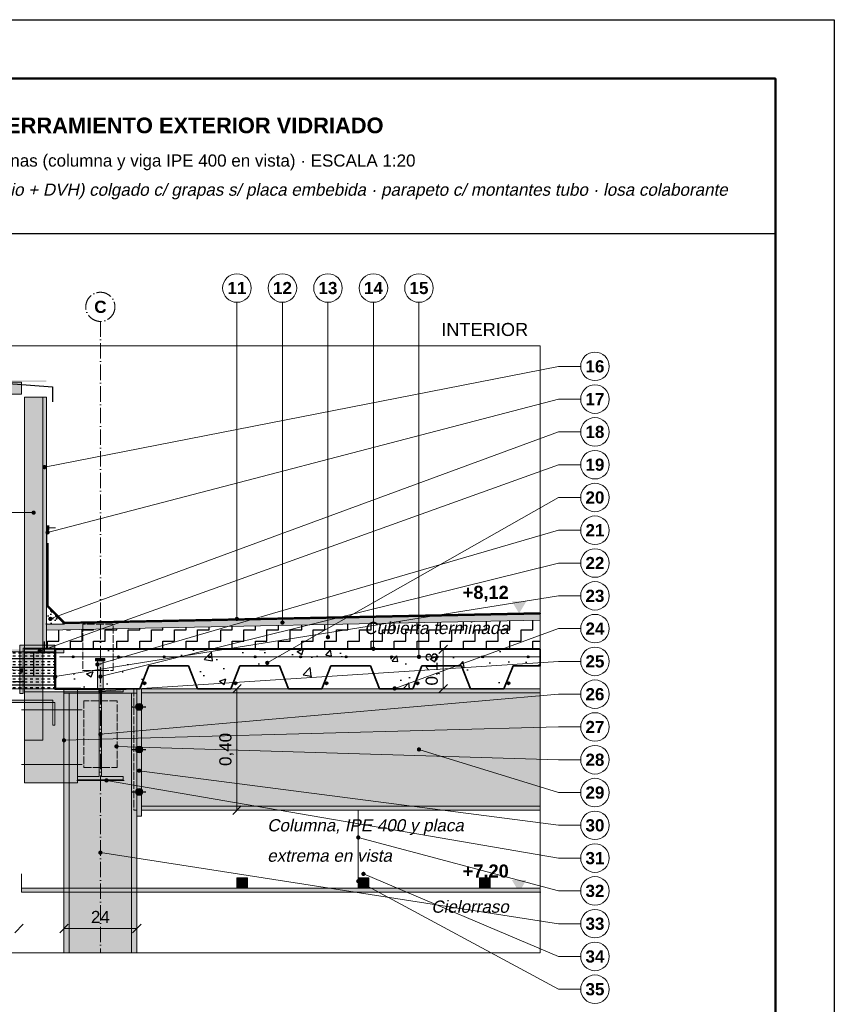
# Model space of a CAD drawing. Header units: millimetres. Extents: x 6 to 4194, y 6 to 5934.
# Tile 3 of 3: x 1509 to 4194, y 2690 to 5934. Entities that reach past the tile are written whole.
import ezdxf
from ezdxf.enums import TextEntityAlignment as Align

# ---------------------------------------------------------------- set-up
doc = ezdxf.new("R2010")
doc.units = ezdxf.units.MM
doc.header["$LTSCALE"] = 20
doc.linetypes.add('DASHDOT', pattern=[3.556, 2.54, -0.508, 0, -0.508])
doc.linetypes.add('DASHED', pattern=[1.524, 1.27, -0.254])
for name, color, linetype in [('A-ACERO', 250, 'Continuous'), ('A-ACERO-CORTADO', 250, 'Continuous'), ('A-ACERO-VISTA', 8, 'Continuous'), ('A-AISLACION-EPS', 50, 'Continuous'), ('A-AISLACION-LANA', 40, 'Continuous'), ('A-ALUMINIO', 253, 'Continuous'), ('A-ARMADURAS', 14, 'Continuous'), ('A-BARRERAS-MEMBRANAS', 7, 'Continuous'), ('A-CHAPA-GALVANIZADA', 253, 'Continuous'), ('A-CONTORNOS', 7, 'Continuous'), ('A-HORMIGON-INSITU', 33, 'Continuous'), ('A-MORTERO-CARPETAS', 252, 'Continuous'), ('A-NEOPRENO-SELLADORES', 7, 'Continuous'), ('A-PLACA-CEMENTICIA', 252, 'Continuous'), ('A-PROYECCION-OCULTO', 8, 'DASHED'), ('A-SELLADOR-INTUMESCENTE', 1, 'Continuous'), ('A-VISTA', 8, 'Continuous'), ('X-COTAS', 3, 'Continuous'), ('X-EJES', 1, 'DASHDOT'), ('X-MARCO', 7, 'Continuous'), ('X-NIVELES', 7, 'Continuous'), ('X-REFERENCIAS', 1, 'Continuous'), ('X-TEXTOS', 7, 'Continuous')]:
    doc.layers.add(name, color=color, linetype=linetype)
doc.styles.add('ARIAL', font='arial.ttf')
doc.styles.add('ARIAL-B', font='arialbd.ttf')

msp = doc.modelspace()

# ---------------------------------------------------------------- hatches: boundary and pattern name
at = {"layer": 'A-ACERO', "true_color": 0x888888}
h = msp.add_hatch(color=252, dxfattribs=at)
h.dxf.hatch_style = 1
h.paths.add_polyline_path([(1293, 4740), (1597, 4740), (1597, 4746), (1293, 4746)])
at = {"layer": 'A-ACERO', "true_color": 0x3b3b3b}
h = msp.add_hatch(color=250, dxfattribs=at)
h.dxf.hatch_style = 1
h.paths.add_polyline_path([(1510, 3714), (1520, 3714), (1520, 3864), (1625, 3864), (1625, 3874), (1510, 3874)])
at = {"layer": 'A-ACERO-CORTADO', "true_color": 0x4d545c}
h = msp.add_hatch(color=251, dxfattribs=at)
h.dxf.hatch_style = 1
h.paths.add_polyline_path([(1525, 3848), (1655, 3848), (1655, 3860), (1525, 3860)])
h = msp.add_hatch(color=251, dxfattribs=at)
h.dxf.hatch_style = 1
h.paths.add_polyline_path([(1759, 3822), (1790, 3822), (1790, 3830), (1759, 3830)])
h = msp.add_hatch(color=251, dxfattribs=at)
h.dxf.hatch_style = 1
h.paths.add_polyline_path([(1765, 3730), (1784, 3730), (1784, 3830), (1765, 3830)])
h = msp.add_hatch(color=251, dxfattribs=at)
h.dxf.hatch_style = 1
h.paths.add_polyline_path([(1700, 3730), (1850, 3730), (1850, 3719.3), (1778.5, 3719.3), (1778.5, 3440.7), (1850, 3440.7), (1850, 3430), (1700, 3430), (1700, 3440.7), (1771.5, 3440.7), (1771.5, 3719.3), (1700, 3719.3)])
at = {"layer": 'A-ACERO-VISTA', "true_color": 0xdfe3e7}
h = msp.add_hatch(color=254, dxfattribs=at)
h.dxf.hatch_style = 1
h.paths.add_polyline_path([(1525, 3560), (1585, 3560), (1585, 4690), (1525, 4690)])
h = msp.add_hatch(color=254, dxfattribs=at)
h.dxf.hatch_style = 1
h.paths.add_polyline_path([(1525, 3420), (1700, 3420), (1700, 3720), (1525, 3720)])
h = msp.add_hatch(color=254, dxfattribs=at)
h.dxf.hatch_style = 1
h.paths.add_polyline_path([(1655, 3715), (1895, 3715), (1895, 3730), (1655, 3730)])
h = msp.add_hatch(color=254, dxfattribs=at)
h.dxf.hatch_style = 1
h.paths.add_polyline_path([(1655, 2860), (1895, 2860), (1895, 3715), (1655, 3715)])
h = msp.add_hatch(color=254, dxfattribs=at)
h.dxf.hatch_style = 1
h.paths.add_polyline_path([(1895, 3310), (1910, 3310), (1910, 3730), (1895, 3730)])
h = msp.add_hatch(color=254, dxfattribs=at)
h.dxf.hatch_style = 1
h.paths.add_polyline_path([(1910, 3330), (3225, 3330), (3225, 3730), (1910, 3730)])
at = {"layer": 'A-AISLACION-EPS'}
h = msp.add_hatch(dxfattribs=at)
h.set_pattern_fill('ZIGZAG', color=256, scale=6)
h.paths.add_polyline_path([(1597, 3863), (3225, 3863), (3225, 3955.6), (1597, 3923)])
at = {"layer": 'A-AISLACION-LANA'}
h = msp.add_hatch(dxfattribs=at)
h.set_pattern_fill('INSUL', color=256, scale=3)
h.paths.add_polyline_path([(1418, 3730), (1625, 3730), (1625, 3852), (1418, 3852)])
at = {"layer": 'A-ALUMINIO', "true_color": 0x9aa3ab}
h = msp.add_hatch(color=253, dxfattribs=at)
h.dxf.hatch_style = 1
h.paths.add_polyline_path([(1293, 4700), (1515, 4700), (1515, 4740), (1293, 4740)])
h = msp.add_hatch(color=253, dxfattribs=at)
h.dxf.hatch_style = 1
h.paths.add_polyline_path([(2225, 3072.5), (2260, 3072.5), (2260, 3107), (2225, 3107)])
h = msp.add_hatch(color=253, dxfattribs=at)
h.dxf.hatch_style = 1
h.paths.add_polyline_path([(2625, 3072.5), (2660, 3072.5), (2660, 3107), (2625, 3107)])
h = msp.add_hatch(color=253, dxfattribs=at)
h.dxf.hatch_style = 1
h.paths.add_polyline_path([(3025, 3072.5), (3060, 3072.5), (3060, 3107), (3025, 3107)])
at = {"layer": 'A-ARMADURAS'}
h = msp.add_hatch(color=256, dxfattribs=at)
h.dxf.hatch_style = 1
h.paths.add_polyline_path([(1688.4, 3835), (1688.2, 3836.1), (1687.8, 3837), (1687, 3837.8), (1686.1, 3838.2), (1685, 3838.4), (1683.9, 3838.2), (1683, 3837.8), (1682.2, 3837), (1681.8, 3836.1), (1681.6, 3835), (1681.8, 3833.9), (1682.2, 3833), (1683, 3832.2), (1683.9, 3831.8), (1685, 3831.6), (1686.1, 3831.8), (1687, 3832.2), (1687.8, 3833), (1688.2, 3833.9)])
h = msp.add_hatch(color=256, dxfattribs=at)
h.dxf.hatch_style = 1
h.paths.add_polyline_path([(1838.4, 3835), (1838.2, 3836.1), (1837.8, 3837), (1837, 3837.8), (1836.1, 3838.2), (1835, 3838.4), (1833.9, 3838.2), (1833, 3837.8), (1832.2, 3837), (1831.8, 3836.1), (1831.6, 3835), (1831.8, 3833.9), (1832.2, 3833), (1833, 3832.2), (1833.9, 3831.8), (1835, 3831.6), (1836.1, 3831.8), (1837, 3832.2), (1837.8, 3833), (1838.2, 3833.9)])
h = msp.add_hatch(color=256, dxfattribs=at)
h.dxf.hatch_style = 1
h.paths.add_polyline_path([(1988.4, 3835), (1988.2, 3836.1), (1987.8, 3837), (1987, 3837.8), (1986.1, 3838.2), (1985, 3838.4), (1983.9, 3838.2), (1983, 3837.8), (1982.2, 3837), (1981.8, 3836.1), (1981.6, 3835), (1981.8, 3833.9), (1982.2, 3833), (1983, 3832.2), (1983.9, 3831.8), (1985, 3831.6), (1986.1, 3831.8), (1987, 3832.2), (1987.8, 3833), (1988.2, 3833.9)])
h = msp.add_hatch(color=256, dxfattribs=at)
h.dxf.hatch_style = 1
h.paths.add_polyline_path([(2138.4, 3835), (2138.2, 3836.1), (2137.8, 3837), (2137, 3837.8), (2136.1, 3838.2), (2135, 3838.4), (2133.9, 3838.2), (2133, 3837.8), (2132.2, 3837), (2131.8, 3836.1), (2131.6, 3835), (2131.8, 3833.9), (2132.2, 3833), (2133, 3832.2), (2133.9, 3831.8), (2135, 3831.6), (2136.1, 3831.8), (2137, 3832.2), (2137.8, 3833), (2138.2, 3833.9)])
h = msp.add_hatch(color=256, dxfattribs=at)
h.dxf.hatch_style = 1
h.paths.add_polyline_path([(2288.4, 3835), (2288.2, 3836.1), (2287.8, 3837), (2287, 3837.8), (2286.1, 3838.2), (2285, 3838.4), (2283.9, 3838.2), (2283, 3837.8), (2282.2, 3837), (2281.8, 3836.1), (2281.6, 3835), (2281.8, 3833.9), (2282.2, 3833), (2283, 3832.2), (2283.9, 3831.8), (2285, 3831.6), (2286.1, 3831.8), (2287, 3832.2), (2287.8, 3833), (2288.2, 3833.9)])
h = msp.add_hatch(color=256, dxfattribs=at)
h.dxf.hatch_style = 1
h.paths.add_polyline_path([(2438.4, 3835), (2438.2, 3836.1), (2437.8, 3837), (2437, 3837.8), (2436.1, 3838.2), (2435, 3838.4), (2433.9, 3838.2), (2433, 3837.8), (2432.2, 3837), (2431.8, 3836.1), (2431.6, 3835), (2431.8, 3833.9), (2432.2, 3833), (2433, 3832.2), (2433.9, 3831.8), (2435, 3831.6), (2436.1, 3831.8), (2437, 3832.2), (2437.8, 3833), (2438.2, 3833.9)])
h = msp.add_hatch(color=256, dxfattribs=at)
h.dxf.hatch_style = 1
h.paths.add_polyline_path([(2588.4, 3835), (2588.2, 3836.1), (2587.8, 3837), (2587, 3837.8), (2586.1, 3838.2), (2585, 3838.4), (2583.9, 3838.2), (2583, 3837.8), (2582.2, 3837), (2581.8, 3836.1), (2581.6, 3835), (2581.8, 3833.9), (2582.2, 3833), (2583, 3832.2), (2583.9, 3831.8), (2585, 3831.6), (2586.1, 3831.8), (2587, 3832.2), (2587.8, 3833), (2588.2, 3833.9)])
h = msp.add_hatch(color=256, dxfattribs=at)
h.dxf.hatch_style = 1
h.paths.add_polyline_path([(2738.4, 3835), (2738.2, 3836.1), (2737.8, 3837), (2737, 3837.8), (2736.1, 3838.2), (2735, 3838.4), (2733.9, 3838.2), (2733, 3837.8), (2732.2, 3837), (2731.8, 3836.1), (2731.6, 3835), (2731.8, 3833.9), (2732.2, 3833), (2733, 3832.2), (2733.9, 3831.8), (2735, 3831.6), (2736.1, 3831.8), (2737, 3832.2), (2737.8, 3833), (2738.2, 3833.9)])
h = msp.add_hatch(color=256, dxfattribs=at)
h.dxf.hatch_style = 1
h.paths.add_polyline_path([(2888.4, 3835), (2888.2, 3836.1), (2887.8, 3837), (2887, 3837.8), (2886.1, 3838.2), (2885, 3838.4), (2883.9, 3838.2), (2883, 3837.8), (2882.2, 3837), (2881.8, 3836.1), (2881.6, 3835), (2881.8, 3833.9), (2882.2, 3833), (2883, 3832.2), (2883.9, 3831.8), (2885, 3831.6), (2886.1, 3831.8), (2887, 3832.2), (2887.8, 3833), (2888.2, 3833.9)])
h = msp.add_hatch(color=256, dxfattribs=at)
h.dxf.hatch_style = 1
h.paths.add_polyline_path([(3038.4, 3835), (3038.2, 3836.1), (3037.8, 3837), (3037, 3837.8), (3036.1, 3838.2), (3035, 3838.4), (3033.9, 3838.2), (3033, 3837.8), (3032.2, 3837), (3031.8, 3836.1), (3031.6, 3835), (3031.8, 3833.9), (3032.2, 3833), (3033, 3832.2), (3033.9, 3831.8), (3035, 3831.6), (3036.1, 3831.8), (3037, 3832.2), (3037.8, 3833), (3038.2, 3833.9)])
h = msp.add_hatch(color=256, dxfattribs=at)
h.dxf.hatch_style = 1
h.paths.add_polyline_path([(3188.4, 3835), (3188.2, 3836.1), (3187.8, 3837), (3187, 3837.8), (3186.1, 3838.2), (3185, 3838.4), (3183.9, 3838.2), (3183, 3837.8), (3182.2, 3837), (3181.8, 3836.1), (3181.6, 3835), (3181.8, 3833.9), (3182.2, 3833), (3183, 3832.2), (3183.9, 3831.8), (3185, 3831.6), (3186.1, 3831.8), (3187, 3832.2), (3187.8, 3833), (3188.2, 3833.9)])
h = msp.add_hatch(color=256, dxfattribs=at)
h.dxf.hatch_style = 1
h.paths.add_polyline_path([(1924.8, 3748), (1924.6, 3749.5), (1923.9, 3750.8), (1922.8, 3751.9), (1921.5, 3752.6), (1920, 3752.8), (1918.5, 3752.6), (1917.2, 3751.9), (1916.1, 3750.8), (1915.4, 3749.5), (1915.2, 3748), (1915.4, 3746.5), (1916.1, 3745.2), (1917.2, 3744.1), (1918.5, 3743.4), (1920, 3743.2), (1921.5, 3743.4), (1922.8, 3744.1), (1923.9, 3745.2), (1924.6, 3746.5)])
h = msp.add_hatch(color=256, dxfattribs=at)
h.dxf.hatch_style = 1
h.paths.add_polyline_path([(2224.8, 3748), (2224.6, 3749.5), (2223.9, 3750.8), (2222.8, 3751.9), (2221.5, 3752.6), (2220, 3752.8), (2218.5, 3752.6), (2217.2, 3751.9), (2216.1, 3750.8), (2215.4, 3749.5), (2215.2, 3748), (2215.4, 3746.5), (2216.1, 3745.2), (2217.2, 3744.1), (2218.5, 3743.4), (2220, 3743.2), (2221.5, 3743.4), (2222.8, 3744.1), (2223.9, 3745.2), (2224.6, 3746.5)])
h = msp.add_hatch(color=256, dxfattribs=at)
h.dxf.hatch_style = 1
h.paths.add_polyline_path([(2524.8, 3748), (2524.6, 3749.5), (2523.9, 3750.8), (2522.8, 3751.9), (2521.5, 3752.6), (2520, 3752.8), (2518.5, 3752.6), (2517.2, 3751.9), (2516.1, 3750.8), (2515.4, 3749.5), (2515.2, 3748), (2515.4, 3746.5), (2516.1, 3745.2), (2517.2, 3744.1), (2518.5, 3743.4), (2520, 3743.2), (2521.5, 3743.4), (2522.8, 3744.1), (2523.9, 3745.2), (2524.6, 3746.5)])
h = msp.add_hatch(color=256, dxfattribs=at)
h.dxf.hatch_style = 1
h.paths.add_polyline_path([(2824.8, 3748), (2824.6, 3749.5), (2823.9, 3750.8), (2822.8, 3751.9), (2821.5, 3752.6), (2820, 3752.8), (2818.5, 3752.6), (2817.2, 3751.9), (2816.1, 3750.8), (2815.4, 3749.5), (2815.2, 3748), (2815.4, 3746.5), (2816.1, 3745.2), (2817.2, 3744.1), (2818.5, 3743.4), (2820, 3743.2), (2821.5, 3743.4), (2822.8, 3744.1), (2823.9, 3745.2), (2824.6, 3746.5)])
h = msp.add_hatch(color=256, dxfattribs=at)
h.dxf.hatch_style = 1
h.paths.add_polyline_path([(3124.8, 3748), (3124.6, 3749.5), (3123.9, 3750.8), (3122.8, 3751.9), (3121.5, 3752.6), (3120, 3752.8), (3118.5, 3752.6), (3117.2, 3751.9), (3116.1, 3750.8), (3115.4, 3749.5), (3115.2, 3748), (3115.4, 3746.5), (3116.1, 3745.2), (3117.2, 3744.1), (3118.5, 3743.4), (3120, 3743.2), (3121.5, 3743.4), (3122.8, 3744.1), (3123.9, 3745.2), (3124.6, 3746.5)])
h = msp.add_hatch(color=256, dxfattribs=at)
h.dxf.hatch_style = 1
h.paths.add_polyline_path([(1914, 3670), (1913.5, 3673.4), (1911.9, 3676.5), (1909.5, 3678.9), (1906.4, 3680.5), (1903, 3681), (1899.6, 3680.5), (1896.5, 3678.9), (1894.1, 3676.5), (1892.5, 3673.4), (1892, 3670), (1892.5, 3666.6), (1894.1, 3663.5), (1896.5, 3661.1), (1899.6, 3659.5), (1903, 3659), (1906.4, 3659.5), (1909.5, 3661.1), (1911.9, 3663.5), (1913.5, 3666.6)])
h = msp.add_hatch(color=256, dxfattribs=at)
h.dxf.hatch_style = 1
h.paths.add_polyline_path([(1914, 3530), (1913.5, 3533.4), (1911.9, 3536.5), (1909.5, 3538.9), (1906.4, 3540.5), (1903, 3541), (1899.6, 3540.5), (1896.5, 3538.9), (1894.1, 3536.5), (1892.5, 3533.4), (1892, 3530), (1892.5, 3526.6), (1894.1, 3523.5), (1896.5, 3521.1), (1899.6, 3519.5), (1903, 3519), (1906.4, 3519.5), (1909.5, 3521.1), (1911.9, 3523.5), (1913.5, 3526.6)])
h = msp.add_hatch(color=256, dxfattribs=at)
h.dxf.hatch_style = 1
h.paths.add_polyline_path([(1914, 3390), (1913.5, 3393.4), (1911.9, 3396.5), (1909.5, 3398.9), (1906.4, 3400.5), (1903, 3401), (1899.6, 3400.5), (1896.5, 3398.9), (1894.1, 3396.5), (1892.5, 3393.4), (1892, 3390), (1892.5, 3386.6), (1894.1, 3383.5), (1896.5, 3381.1), (1899.6, 3379.5), (1903, 3379), (1906.4, 3379.5), (1909.5, 3381.1), (1911.9, 3383.5), (1913.5, 3386.6)])
at = {"layer": 'A-BARRERAS-MEMBRANAS', "true_color": 0x000000}
h = msp.add_hatch(color=18, dxfattribs=at)
h.dxf.hatch_style = 1
h.paths.add_polyline_path([(1597, 3860), (3225, 3860), (3225, 3863), (1597, 3863)])
at = {"layer": 'A-CHAPA-GALVANIZADA', "true_color": 0x8f989f}
h = msp.add_hatch(color=252, dxfattribs=at)
h.dxf.hatch_style = 1
h.paths.add_polyline_path([(1418, 3730), (1418, 3685), (1625, 3685), (1625, 3610), (1618, 3610), (1618, 3692), (1425, 3692), (1425, 3730)])
at = {"layer": 'A-HORMIGON-INSITU'}
h = msp.add_hatch(dxfattribs=at)
h.set_pattern_fill('AR-CONC', color=256, scale=1.2)
h.paths.add_polyline_path([(1627, 3860), (3225, 3860), (3225, 3805), (3135, 3805), (3105, 3730), (2995, 3730), (2965, 3805), (2835, 3805), (2805, 3730), (2695, 3730), (2665, 3805), (2535, 3805), (2505, 3730), (2395, 3730), (2365, 3805), (2235, 3805), (2205, 3730), (2095, 3730), (2065, 3805), (1935, 3805), (1905, 3730), (1795, 3730), (1627, 3732)])
at = {"layer": 'A-MORTERO-CARPETAS'}
h = msp.add_hatch(dxfattribs=at)
h.set_pattern_fill('AR-SAND', color=256, scale=0.6)
h.paths.add_polyline_path([(1597, 3943), (1657, 3943), (1597, 4003)])
h = msp.add_hatch(dxfattribs=at)
h.set_pattern_fill('AR-SAND', color=256, scale=0.6)
h.paths.add_polyline_path([(1597, 3923), (3225, 3955.6), (3225, 3975.6), (1597, 3943)])
at = {"layer": 'A-NEOPRENO-SELLADORES', "true_color": 0x222222}
h = msp.add_hatch(color=250, dxfattribs=at)
h.dxf.hatch_style = 1
h.paths.add_polyline_path([(1597, 4252), (1607, 4252), (1607, 4268), (1597, 4268)])
at = {"layer": 'A-PLACA-CEMENTICIA'}
h = msp.add_hatch(dxfattribs=at)
h.set_pattern_fill('AR-SAND', color=256, scale=0.4)
h.paths.add_polyline_path([(1585, 3860), (1597, 3860), (1597, 4690), (1585, 4690)])
at = {"layer": 'A-SELLADOR-INTUMESCENTE', "true_color": 0xc0392b}
h = msp.add_hatch(color=22, dxfattribs=at)
h.dxf.hatch_style = 1
h.paths.add_polyline_path([(1418, 3852), (1625, 3852), (1625, 3860), (1418, 3860)])
at = {"layer": 'A-VISTA', "true_color": 0xf2f2f2}
h = msp.add_hatch(color=7, dxfattribs=at)
h.dxf.hatch_style = 1
h.paths.add_polyline_path([(1515, 3060), (3225, 3060), (3225, 3072.5), (1515, 3072.5)])
at = {"layer": 'X-NIVELES'}
h = msp.add_hatch(color=7, dxfattribs=at)
h.dxf.hatch_style = 1
h.paths.add_polyline_path([(3155, 3978), (3131, 4018), (3179, 4018)])
h = msp.add_hatch(color=7, dxfattribs=at)
h.dxf.hatch_style = 1
h.paths.add_polyline_path([(3155, 3060), (3131, 3100), (3179, 3100)])
at = {"layer": 'X-REFERENCIAS'}
h = msp.add_hatch(color=7, dxfattribs=at)
h.dxf.hatch_style = 1
h.paths.add_polyline_path([(1598, 4460), (1597.7, 4462.2), (1596.7, 4464.1), (1595.1, 4465.7), (1593.2, 4466.7), (1591, 4467), (1588.8, 4466.7), (1586.9, 4465.7), (1585.3, 4464.1), (1584.3, 4462.2), (1584, 4460), (1584.3, 4457.8), (1585.3, 4455.9), (1586.9, 4454.3), (1588.8, 4453.3), (1591, 4453), (1593.2, 4453.3), (1595.1, 4454.3), (1596.7, 4455.9), (1597.7, 4457.8)])
h = msp.add_hatch(color=7, dxfattribs=at)
h.dxf.hatch_style = 1
h.paths.add_polyline_path([(1562, 4310), (1561.7, 4312.2), (1560.7, 4314.1), (1559.1, 4315.7), (1557.2, 4316.7), (1555, 4317), (1552.8, 4316.7), (1550.9, 4315.7), (1549.3, 4314.1), (1548.3, 4312.2), (1548, 4310), (1548.3, 4307.8), (1549.3, 4305.9), (1550.9, 4304.3), (1552.8, 4303.3), (1555, 4303), (1557.2, 4303.3), (1559.1, 4304.3), (1560.7, 4305.9), (1561.7, 4307.8)])
h = msp.add_hatch(color=7, dxfattribs=at)
h.dxf.hatch_style = 1
h.paths.add_polyline_path([(1608, 4245), (1607.7, 4247.2), (1606.7, 4249.1), (1605.1, 4250.7), (1603.2, 4251.7), (1601, 4252), (1598.8, 4251.7), (1596.9, 4250.7), (1595.3, 4249.1), (1594.3, 4247.2), (1594, 4245), (1594.3, 4242.8), (1595.3, 4240.9), (1596.9, 4239.3), (1598.8, 4238.3), (1601, 4238), (1603.2, 4238.3), (1605.1, 4239.3), (1606.7, 4240.9), (1607.7, 4242.8)])
h = msp.add_hatch(color=7, dxfattribs=at)
h.dxf.hatch_style = 1
h.paths.add_polyline_path([(1617, 3960), (1616.7, 3962.2), (1615.7, 3964.1), (1614.1, 3965.7), (1612.2, 3966.7), (1610, 3967), (1607.8, 3966.7), (1605.9, 3965.7), (1604.3, 3964.1), (1603.3, 3962.2), (1603, 3960), (1603.3, 3957.8), (1604.3, 3955.9), (1605.9, 3954.3), (1607.8, 3953.3), (1610, 3953), (1612.2, 3953.3), (1614.1, 3954.3), (1615.7, 3955.9), (1616.7, 3957.8)])
h = msp.add_hatch(color=7, dxfattribs=at)
h.dxf.hatch_style = 1
h.paths.add_polyline_path([(2232, 3960), (2231.7, 3962.2), (2230.7, 3964.1), (2229.1, 3965.7), (2227.2, 3966.7), (2225, 3967), (2222.8, 3966.7), (2220.9, 3965.7), (2219.3, 3964.1), (2218.3, 3962.2), (2218, 3960), (2218.3, 3957.8), (2219.3, 3955.9), (2220.9, 3954.3), (2222.8, 3953.3), (2225, 3953), (2227.2, 3953.3), (2229.1, 3954.3), (2230.7, 3955.9), (2231.7, 3957.8)])
h = msp.add_hatch(color=7, dxfattribs=at)
h.dxf.hatch_style = 1
h.paths.add_polyline_path([(2382, 3948), (2381.7, 3950.2), (2380.7, 3952.1), (2379.1, 3953.7), (2377.2, 3954.7), (2375, 3955), (2372.8, 3954.7), (2370.9, 3953.7), (2369.3, 3952.1), (2368.3, 3950.2), (2368, 3948), (2368.3, 3945.8), (2369.3, 3943.9), (2370.9, 3942.3), (2372.8, 3941.3), (2375, 3941), (2377.2, 3941.3), (2379.1, 3942.3), (2380.7, 3943.9), (2381.7, 3945.8)])
h = msp.add_hatch(color=7, dxfattribs=at)
h.dxf.hatch_style = 1
h.paths.add_polyline_path([(2532, 3900), (2531.7, 3902.2), (2530.7, 3904.1), (2529.1, 3905.7), (2527.2, 3906.7), (2525, 3907), (2522.8, 3906.7), (2520.9, 3905.7), (2519.3, 3904.1), (2518.3, 3902.2), (2518, 3900), (2518.3, 3897.8), (2519.3, 3895.9), (2520.9, 3894.3), (2522.8, 3893.3), (2525, 3893), (2527.2, 3893.3), (2529.1, 3894.3), (2530.7, 3895.9), (2531.7, 3897.8)])
h = msp.add_hatch(color=7, dxfattribs=at)
h.dxf.hatch_style = 1
h.paths.add_polyline_path([(1582, 3854), (1581.7, 3856.2), (1580.7, 3858.1), (1579.1, 3859.7), (1577.2, 3860.7), (1575, 3861), (1572.8, 3860.7), (1570.9, 3859.7), (1569.3, 3858.1), (1568.3, 3856.2), (1568, 3854), (1568.3, 3851.8), (1569.3, 3849.9), (1570.9, 3848.3), (1572.8, 3847.3), (1575, 3847), (1577.2, 3847.3), (1579.1, 3848.3), (1580.7, 3849.9), (1581.7, 3851.8)])
h = msp.add_hatch(color=7, dxfattribs=at)
h.dxf.hatch_style = 1
h.paths.add_polyline_path([(2682, 3861.5), (2681.7, 3863.7), (2680.7, 3865.6), (2679.1, 3867.2), (2677.2, 3868.2), (2675, 3868.5), (2672.8, 3868.2), (2670.9, 3867.2), (2669.3, 3865.6), (2668.3, 3863.7), (2668, 3861.5), (2668.3, 3859.3), (2669.3, 3857.4), (2670.9, 3855.8), (2672.8, 3854.8), (2675, 3854.5), (2677.2, 3854.8), (2679.1, 3855.8), (2680.7, 3857.4), (2681.7, 3859.3)])
h = msp.add_hatch(color=7, dxfattribs=at)
h.dxf.hatch_style = 1
h.paths.add_polyline_path([(2832, 3835), (2831.7, 3837.2), (2830.7, 3839.1), (2829.1, 3840.7), (2827.2, 3841.7), (2825, 3842), (2822.8, 3841.7), (2820.9, 3840.7), (2819.3, 3839.1), (2818.3, 3837.2), (2818, 3835), (2818.3, 3832.8), (2819.3, 3830.9), (2820.9, 3829.3), (2822.8, 3828.3), (2825, 3828), (2827.2, 3828.3), (2829.1, 3829.3), (2830.7, 3830.9), (2831.7, 3832.8)])
h = msp.add_hatch(color=7, dxfattribs=at)
h.dxf.hatch_style = 1
h.paths.add_polyline_path([(1522, 3790), (1521.7, 3792.2), (1520.7, 3794.1), (1519.1, 3795.7), (1517.2, 3796.7), (1515, 3797), (1512.8, 3796.7), (1510.9, 3795.7), (1509.3, 3794.1), (1508.3, 3792.2), (1508, 3790), (1508.3, 3787.8), (1509.3, 3785.9), (1510.9, 3784.3), (1512.8, 3783.3), (1515, 3783), (1517.2, 3783.3), (1519.1, 3784.3), (1520.7, 3785.9), (1521.7, 3787.8)])
h = msp.add_hatch(color=7, dxfattribs=at)
h.dxf.hatch_style = 1
h.paths.add_polyline_path([(1772, 3810), (1771.7, 3812.2), (1770.7, 3814.1), (1769.1, 3815.7), (1767.2, 3816.7), (1765, 3817), (1762.8, 3816.7), (1760.9, 3815.7), (1759.3, 3814.1), (1758.3, 3812.2), (1758, 3810), (1758.3, 3807.8), (1759.3, 3805.9), (1760.9, 3804.3), (1762.8, 3803.3), (1765, 3803), (1767.2, 3803.3), (1769.1, 3804.3), (1770.7, 3805.9), (1771.7, 3807.8)])
h = msp.add_hatch(color=7, dxfattribs=at)
h.dxf.hatch_style = 1
h.paths.add_polyline_path([(2332, 3815), (2331.7, 3817.2), (2330.7, 3819.1), (2329.1, 3820.7), (2327.2, 3821.7), (2325, 3822), (2322.8, 3821.7), (2320.9, 3820.7), (2319.3, 3819.1), (2318.3, 3817.2), (2318, 3815), (2318.3, 3812.8), (2319.3, 3810.9), (2320.9, 3809.3), (2322.8, 3808.3), (2325, 3808), (2327.2, 3808.3), (2329.1, 3809.3), (2330.7, 3810.9), (2331.7, 3812.8)])
h = msp.add_hatch(color=7, dxfattribs=at)
h.dxf.hatch_style = 1
h.paths.add_polyline_path([(1633, 3770), (1632.7, 3772.2), (1631.7, 3774.1), (1630.1, 3775.7), (1628.2, 3776.7), (1626, 3777), (1623.8, 3776.7), (1621.9, 3775.7), (1620.3, 3774.1), (1619.3, 3772.2), (1619, 3770), (1619.3, 3767.8), (1620.3, 3765.9), (1621.9, 3764.3), (1623.8, 3763.3), (1626, 3763), (1628.2, 3763.3), (1630.1, 3764.3), (1631.7, 3765.9), (1632.7, 3767.8)])
h = msp.add_hatch(color=7, dxfattribs=at)
h.dxf.hatch_style = 1
h.paths.add_polyline_path([(1782, 3770), (1781.7, 3772.2), (1780.7, 3774.1), (1779.1, 3775.7), (1777.2, 3776.7), (1775, 3777), (1772.8, 3776.7), (1770.9, 3775.7), (1769.3, 3774.1), (1768.3, 3772.2), (1768, 3770), (1768.3, 3767.8), (1769.3, 3765.9), (1770.9, 3764.3), (1772.8, 3763.3), (1775, 3763), (1777.2, 3763.3), (1779.1, 3764.3), (1780.7, 3765.9), (1781.7, 3767.8)])
h = msp.add_hatch(color=7, dxfattribs=at)
h.dxf.hatch_style = 1
h.paths.add_polyline_path([(2752, 3731), (2751.7, 3733.2), (2750.7, 3735.1), (2749.1, 3736.7), (2747.2, 3737.7), (2745, 3738), (2742.8, 3737.7), (2740.9, 3736.7), (2739.3, 3735.1), (2738.3, 3733.2), (2738, 3731), (2738.3, 3728.8), (2739.3, 3726.9), (2740.9, 3725.3), (2742.8, 3724.3), (2745, 3724), (2747.2, 3724.3), (2749.1, 3725.3), (2750.7, 3726.9), (2751.7, 3728.8)])
h = msp.add_hatch(color=7, dxfattribs=at)
h.dxf.hatch_style = 1
h.paths.add_polyline_path([(1782, 3722), (1781.7, 3724.2), (1780.7, 3726.1), (1779.1, 3727.7), (1777.2, 3728.7), (1775, 3729), (1772.8, 3728.7), (1770.9, 3727.7), (1769.3, 3726.1), (1768.3, 3724.2), (1768, 3722), (1768.3, 3719.8), (1769.3, 3717.9), (1770.9, 3716.3), (1772.8, 3715.3), (1775, 3715), (1777.2, 3715.3), (1779.1, 3716.3), (1780.7, 3717.9), (1781.7, 3719.8)])
h = msp.add_hatch(color=7, dxfattribs=at)
h.dxf.hatch_style = 1
h.paths.add_polyline_path([(1782, 3580), (1781.7, 3582.2), (1780.7, 3584.1), (1779.1, 3585.7), (1777.2, 3586.7), (1775, 3587), (1772.8, 3586.7), (1770.9, 3585.7), (1769.3, 3584.1), (1768.3, 3582.2), (1768, 3580), (1768.3, 3577.8), (1769.3, 3575.9), (1770.9, 3574.3), (1772.8, 3573.3), (1775, 3573), (1777.2, 3573.3), (1779.1, 3574.3), (1780.7, 3575.9), (1781.7, 3577.8)])
h = msp.add_hatch(color=7, dxfattribs=at)
h.dxf.hatch_style = 1
h.paths.add_polyline_path([(1662, 3560), (1661.7, 3562.2), (1660.7, 3564.1), (1659.1, 3565.7), (1657.2, 3566.7), (1655, 3567), (1652.8, 3566.7), (1650.9, 3565.7), (1649.3, 3564.1), (1648.3, 3562.2), (1648, 3560), (1648.3, 3557.8), (1649.3, 3555.9), (1650.9, 3554.3), (1652.8, 3553.3), (1655, 3553), (1657.2, 3553.3), (1659.1, 3554.3), (1660.7, 3555.9), (1661.7, 3557.8)])
h = msp.add_hatch(color=7, dxfattribs=at)
h.dxf.hatch_style = 1
h.paths.add_polyline_path([(1835, 3540), (1834.7, 3542.2), (1833.7, 3544.1), (1832.1, 3545.7), (1830.2, 3546.7), (1828, 3547), (1825.8, 3546.7), (1823.9, 3545.7), (1822.3, 3544.1), (1821.3, 3542.2), (1821, 3540), (1821.3, 3537.8), (1822.3, 3535.9), (1823.9, 3534.3), (1825.8, 3533.3), (1828, 3533), (1830.2, 3533.3), (1832.1, 3534.3), (1833.7, 3535.9), (1834.7, 3537.8)])
h = msp.add_hatch(color=7, dxfattribs=at)
h.dxf.hatch_style = 1
h.paths.add_polyline_path([(2832, 3530), (2831.7, 3532.2), (2830.7, 3534.1), (2829.1, 3535.7), (2827.2, 3536.7), (2825, 3537), (2822.8, 3536.7), (2820.9, 3535.7), (2819.3, 3534.1), (2818.3, 3532.2), (2818, 3530), (2818.3, 3527.8), (2819.3, 3525.9), (2820.9, 3524.3), (2822.8, 3523.3), (2825, 3523), (2827.2, 3523.3), (2829.1, 3524.3), (2830.7, 3525.9), (2831.7, 3527.8)])
h = msp.add_hatch(color=7, dxfattribs=at)
h.dxf.hatch_style = 1
h.paths.add_polyline_path([(1910, 3460), (1909.7, 3462.2), (1908.7, 3464.1), (1907.1, 3465.7), (1905.2, 3466.7), (1903, 3467), (1900.8, 3466.7), (1898.9, 3465.7), (1897.3, 3464.1), (1896.3, 3462.2), (1896, 3460), (1896.3, 3457.8), (1897.3, 3455.9), (1898.9, 3454.3), (1900.8, 3453.3), (1903, 3453), (1905.2, 3453.3), (1907.1, 3454.3), (1908.7, 3455.9), (1909.7, 3457.8)])
h = msp.add_hatch(color=7, dxfattribs=at)
h.dxf.hatch_style = 1
h.paths.add_polyline_path([(1802, 3428), (1801.7, 3430.2), (1800.7, 3432.1), (1799.1, 3433.7), (1797.2, 3434.7), (1795, 3435), (1792.8, 3434.7), (1790.9, 3433.7), (1789.3, 3432.1), (1788.3, 3430.2), (1788, 3428), (1788.3, 3425.8), (1789.3, 3423.9), (1790.9, 3422.3), (1792.8, 3421.3), (1795, 3421), (1797.2, 3421.3), (1799.1, 3422.3), (1800.7, 3423.9), (1801.7, 3425.8)])
h = msp.add_hatch(color=7, dxfattribs=at)
h.dxf.hatch_style = 1
h.paths.add_polyline_path([(2632, 3240), (2631.7, 3242.2), (2630.7, 3244.1), (2629.1, 3245.7), (2627.2, 3246.7), (2625, 3247), (2622.8, 3246.7), (2620.9, 3245.7), (2619.3, 3244.1), (2618.3, 3242.2), (2618, 3240), (2618.3, 3237.8), (2619.3, 3235.9), (2620.9, 3234.3), (2622.8, 3233.3), (2625, 3233), (2627.2, 3233.3), (2629.1, 3234.3), (2630.7, 3235.9), (2631.7, 3237.8)])
h = msp.add_hatch(color=7, dxfattribs=at)
h.dxf.hatch_style = 1
h.paths.add_polyline_path([(1782, 3190), (1781.7, 3192.2), (1780.7, 3194.1), (1779.1, 3195.7), (1777.2, 3196.7), (1775, 3197), (1772.8, 3196.7), (1770.9, 3195.7), (1769.3, 3194.1), (1768.3, 3192.2), (1768, 3190), (1768.3, 3187.8), (1769.3, 3185.9), (1770.9, 3184.3), (1772.8, 3183.3), (1775, 3183), (1777.2, 3183.3), (1779.1, 3184.3), (1780.7, 3185.9), (1781.7, 3187.8)])
h = msp.add_hatch(color=7, dxfattribs=at)
h.dxf.hatch_style = 1
h.paths.add_polyline_path([(2649, 3120), (2648.7, 3122.2), (2647.7, 3124.1), (2646.1, 3125.7), (2644.2, 3126.7), (2642, 3127), (2639.8, 3126.7), (2637.9, 3125.7), (2636.3, 3124.1), (2635.3, 3122.2), (2635, 3120), (2635.3, 3117.8), (2636.3, 3115.9), (2637.9, 3114.3), (2639.8, 3113.3), (2642, 3113), (2644.2, 3113.3), (2646.1, 3114.3), (2647.7, 3115.9), (2648.7, 3117.8)])
h = msp.add_hatch(color=7, dxfattribs=at)
h.dxf.hatch_style = 1
h.paths.add_polyline_path([(2632, 3096), (2631.7, 3098.2), (2630.7, 3100.1), (2629.1, 3101.7), (2627.2, 3102.7), (2625, 3103), (2622.8, 3102.7), (2620.9, 3101.7), (2619.3, 3100.1), (2618.3, 3098.2), (2618, 3096), (2618.3, 3093.8), (2619.3, 3091.9), (2620.9, 3090.3), (2622.8, 3089.3), (2625, 3089), (2627.2, 3089.3), (2629.1, 3090.3), (2630.7, 3091.9), (2631.7, 3093.8)])

# ---------------------------------------------------------------- linework, layer by layer
at = {"layer": 'A-ARMADURAS', "lineweight": 13}
msp.add_lwpolyline([(1640, 3835), (3225, 3835)], dxfattribs=at)
at = {"layer": 'A-ARMADURAS'}
for centre, radius in [((1685, 3835), 3.4), ((1835, 3835), 3.4), ((1985, 3835), 3.4), ((2135, 3835), 3.4), ((2285, 3835), 3.4), ((2435, 3835), 3.4), ((2585, 3835), 3.4), ((2735, 3835), 3.4), ((2885, 3835), 3.4), ((3035, 3835), 3.4), ((3185, 3835), 3.4), ((1920, 3748), 4.8), ((2220, 3748), 4.8), ((2520, 3748), 4.8), ((2820, 3748), 4.8), ((3120, 3748), 4.8), ((1903, 3670), 11), ((1903, 3530), 11), ((1903, 3390), 11)]:
    msp.add_circle(centre, radius, dxfattribs=at)
at = {"layer": 'A-CONTORNOS', "lineweight": 30}
for points in [[(1283, 4660), (1283, 4750), (1617, 4725), (1617, 4675)], [(1590, 3886), (1590, 3846)], [(1795, 3730), (1905, 3730), (1935, 3805), (2065, 3805), (2095, 3730), (2205, 3730), (2235, 3805), (2365, 3805), (2395, 3730), (2505, 3730), (2535, 3805), (2665, 3805), (2695, 3730), (2805, 3730), (2835, 3805), (2965, 3805), (2995, 3730), (3105, 3730), (3135, 3805), (3225, 3805)]]:
    msp.add_lwpolyline(points, dxfattribs=at)
at = {"layer": 'A-CONTORNOS', "lineweight": 18}
for points in [[(1293, 4700), (1515, 4700), (1515, 4740), (1293, 4740)], [(1585, 3860), (1597, 3860), (1597, 4690), (1585, 4690)], [(1597, 3943), (1657, 3943), (1597, 4003)], [(1597, 3923), (3225, 3955.6), (3225, 3975.6), (1597, 3943)], [(1597, 3863), (3225, 3863), (3225, 3955.6), (1597, 3923)], [(1418, 3730), (1625, 3730), (1625, 3852), (1418, 3852)], [(1515, 3060), (3225, 3060), (3225, 3072.5), (1515, 3072.5)]]:
    msp.add_lwpolyline(points, close=True, dxfattribs=at)
at = {"layer": 'A-CONTORNOS', "lineweight": 20}
for points in [[(1627, 4260), (1599, 4260), (1599, 4180)], [(1515, 3660), (1715, 3660)], [(1515, 3480), (1715, 3480)]]:
    msp.add_lwpolyline(points, dxfattribs=at)
at = {"layer": 'A-CONTORNOS', "lineweight": 50}
msp.add_lwpolyline([(3225, 3979.2), (1657, 3947), (1601, 4003), (1601, 4210)], dxfattribs=at)
at = {"layer": 'A-CONTORNOS', "lineweight": 13}
for points in [[(1510, 3714), (1520, 3714), (1520, 3864), (1625, 3864), (1625, 3874), (1510, 3874)], [(1525, 3848), (1655, 3848), (1655, 3860), (1525, 3860)], [(1759, 3822), (1790, 3822), (1790, 3830), (1759, 3830)], [(1765, 3730), (1784, 3730), (1784, 3830), (1765, 3830)], [(1418, 3730), (1418, 3685), (1625, 3685), (1625, 3610), (1618, 3610), (1618, 3692), (1425, 3692), (1425, 3730)], [(1525, 3420), (1700, 3420), (1700, 3720), (1525, 3720)], [(1655, 3715), (1895, 3715), (1895, 3730), (1655, 3730)], [(1895, 3310), (1910, 3310), (1910, 3730), (1895, 3730)]]:
    msp.add_lwpolyline(points, close=True, dxfattribs=at)
at = {"layer": 'A-CONTORNOS', "lineweight": 40}
msp.add_lwpolyline([(1625, 3860), (1625, 3730), (1790, 3730)], dxfattribs=at)
at = {"layer": 'A-CONTORNOS', "lineweight": 35}
msp.add_lwpolyline([(1627, 3860), (3225, 3860), (3225, 3805), (3135, 3805), (3105, 3730), (2995, 3730), (2965, 3805), (2835, 3805), (2805, 3730), (2695, 3730), (2665, 3805), (2535, 3805), (2505, 3730), (2395, 3730), (2365, 3805), (2235, 3805), (2205, 3730), (2095, 3730), (2065, 3805), (1935, 3805), (1905, 3730), (1795, 3730), (1627, 3732)], close=True, dxfattribs=at)
at = {"layer": 'A-CONTORNOS', "lineweight": 25}
for points in [[(1555, 3848), (1555, 3770)], [(1625, 3848), (1625, 3770)], [(1485, 3754), (1525, 3754)], [(1880, 3670), (1925, 3670)], [(1880, 3530), (1925, 3530)], [(1880, 3390), (1925, 3390)]]:
    msp.add_lwpolyline(points, dxfattribs=at)
at = {"layer": 'A-CONTORNOS', "lineweight": 13}
for points in [[(1672, 2860), (1672, 3715)], [(1878, 2860), (1878, 3715)], [(1910, 3716.5), (3225, 3716.5)], [(1910, 3343.5), (3225, 3343.5)], [(2625, 3107), (2625, 3330)]]:
    msp.add_lwpolyline(points, dxfattribs=at)
at = {"layer": 'A-CONTORNOS', "lineweight": 20}
msp.add_lwpolyline([(1700, 3730), (1850, 3730), (1850, 3719.3), (1778.5, 3719.3), (1778.5, 3440.7), (1850, 3440.7), (1850, 3430), (1700, 3430), (1700, 3440.7), (1771.5, 3440.7), (1771.5, 3719.3), (1700, 3719.3)], close=True, dxfattribs=at)
at = {"layer": 'A-CONTORNOS', "lineweight": 18}
for points in [[(1697, 3428), (1853, 3428)], [(1515, 3120), (1515, 3060), (1555, 3060)]]:
    msp.add_lwpolyline(points, dxfattribs=at)
at = {"layer": 'A-PROYECCION-OCULTO', "lineweight": 13}
for points in [[(1717, 3790), (1817, 3790), (1817, 3943), (1717, 3943)], [(1885, 3330), (1895, 3330), (1895, 3730), (1885, 3730)], [(1720, 3470), (1830, 3470), (1830, 3690), (1720, 3690)]]:
    msp.add_lwpolyline(points, close=True, dxfattribs=at)
at = {"layer": 'A-VISTA', "lineweight": 13}
for points in [[(1525, 3560), (1585, 3560), (1585, 4690), (1525, 4690)], [(1655, 2860), (1895, 2860), (1895, 3715), (1655, 3715)], [(1910, 3330), (3225, 3330), (3225, 3730), (1910, 3730)], [(2225, 3072.5), (2260, 3072.5), (2260, 3107), (2225, 3107)], [(2625, 3072.5), (2660, 3072.5), (2660, 3107), (2625, 3107)], [(3025, 3072.5), (3060, 3072.5), (3060, 3107), (3025, 3107)]]:
    msp.add_lwpolyline(points, close=True, dxfattribs=at)
at = {"layer": 'X-COTAS', "lineweight": 13}
for points in [[(2883, 3860), (2933, 3860)], [(2905, 3730), (2905, 3860)], [(2203, 3730), (2253, 3730)], [(2225, 3330), (2225, 3730)], [(2883, 3730), (2933, 3730)], [(2203, 3330), (2253, 3330)], [(1655, 2962), (1655, 2918)], [(1895, 2962), (1895, 2918)], [(1655, 2940), (1895, 2940)]]:
    msp.add_lwpolyline(points, dxfattribs=at)
at = {"layer": 'X-COTAS', "lineweight": 25}
for points in [[(2891, 3846), (2919, 3874)], [(2211, 3716), (2239, 3744)], [(2891, 3716), (2919, 3744)], [(2211, 3316), (2239, 3344)], [(1493, 2926), (1521, 2954)], [(1641, 2926), (1669, 2954)], [(1881, 2926), (1909, 2954)]]:
    msp.add_lwpolyline(points, dxfattribs=at)
at = {"layer": 'X-EJES', "color": 12, "lineweight": 13, "true_color": 0xcc0000}
msp.add_lwpolyline([(1775, 4940), (1775, 2860)], dxfattribs=at)
at = {"layer": 'X-EJES', "color": 12, "lineweight": 18, "true_color": 0xcc0000}
msp.add_circle((1775, 4988), 48, dxfattribs=at)
at = {"layer": 'X-MARCO', "lineweight": 30}
msp.add_lwpolyline([(6, 5934), (4194, 5934), (4194, 6), (6, 6)], close=True, dxfattribs=at)
at = {"layer": 'X-MARCO', "lineweight": 50}
msp.add_lwpolyline([(200, 5740), (4000, 5740), (4000, 200), (200, 200)], close=True, dxfattribs=at)
at = {"layer": 'X-NIVELES', "lineweight": 13}
for points in [[(3083, 3978), (3227, 3978)], [(3083, 3060), (3227, 3060)]]:
    msp.add_lwpolyline(points, dxfattribs=at)
at = {"layer": 'X-REFERENCIAS', "lineweight": 13}
for points in [[(2225, 3960), (2225, 5003)], [(2375, 3948), (2375, 5003)], [(2525, 3900), (2525, 5003)], [(2675, 3861.5), (2675, 5003)], [(2825, 3835), (2825, 5003)], [(1591, 4460), (3285, 4792), (3358, 4792)], [(1601, 4245), (3285, 4684), (3358, 4684)], [(1610, 3960), (3285, 4576), (3358, 4576)], [(1575, 3854), (3285, 4468), (3358, 4468)], [(2325, 3815), (3285, 4360), (3358, 4360)], [(1555, 4310), (915, 4310), (842, 4310)], [(1765, 3810), (3285, 4252), (3358, 4252)], [(1775, 3770), (3285, 4144), (3358, 4144)], [(1626, 3770), (3285, 4036), (3358, 4036)], [(2745, 3731), (3285, 3928), (3358, 3928)], [(1515, 3790), (915, 3839), (842, 3839)], [(1775, 3722), (3285, 3820), (3358, 3820)], [(1775, 3580), (3285, 3712), (3358, 3712)], [(1655, 3560), (3285, 3604), (3358, 3604)], [(1828, 3540), (3285, 3496), (3358, 3496)], [(2825, 3530), (3285, 3388), (3358, 3388)], [(1903, 3460), (3285, 3280), (3358, 3280)], [(1795, 3428), (3285, 3172), (3358, 3172)], [(2625, 3240), (3285, 3064), (3358, 3064)], [(1775, 3190), (3285, 2956), (3358, 2956)], [(2642, 3120), (3285, 2848), (3358, 2848)], [(2625, 3096), (3285, 2740), (3358, 2740)]]:
    msp.add_lwpolyline(points, dxfattribs=at)
at = {"layer": 'X-REFERENCIAS', "lineweight": 18}
for centre in [(2225, 5050), (2375, 5050), (2525, 5050), (2675, 5050), (2825, 5050), (3405, 4792), (3405, 4684), (3405, 4576), (3405, 4468), (3405, 4360), (3405, 4252), (3405, 4144), (3405, 4036), (3405, 3928), (3405, 3820), (3405, 3712), (3405, 3604), (3405, 3496), (3405, 3388), (3405, 3280), (3405, 3172), (3405, 3064), (3405, 2956), (3405, 2848), (3405, 2740)]:
    msp.add_circle(centre, 47, dxfattribs=at)
at = {"layer": 'X-TEXTOS', "lineweight": 25}
msp.add_lwpolyline([(200, 5230), (4000, 5230)], dxfattribs=at)
at = {"layer": 'X-TEXTOS', "lineweight": 13}
msp.add_lwpolyline([(975, 4860), (3225, 4860), (3225, 2860), (975, 2860)], close=True, dxfattribs=at)

# ---------------------------------------------------------------- texts
at = {"layer": 'X-COTAS', "style": 'ARIAL'}
for s, p in [('0,13', (2887, 3795)), ('0,40', (2207, 3530))]:
    msp.add_text(s, height=40.1, rotation=90, dxfattribs=at).set_placement(p, align=Align.CENTER)
msp.add_text('24', height=40.1, dxfattribs=at).set_placement((1775, 2958), align=Align.CENTER)
at = {"layer": 'X-EJES', "color": 12, "true_color": 0xcc0000, "style": 'ARIAL-B'}
msp.add_text('C', height=40.1, dxfattribs=at).set_placement((1775, 4968), align=Align.CENTER)
at = {"layer": 'X-NIVELES', "style": 'ARIAL-B'}
for s, p in [('+8,12', (3121, 4026)), ('+7,20', (3121, 3108))]:
    msp.add_text(s, height=42.96, dxfattribs=at).set_placement(p, align=Align.RIGHT)
at = {"layer": 'X-NIVELES', "style": 'ARIAL', "oblique": 12}
for s, height, p in [('Cubierta terminada', 40.096, (3121, 3910)), ('Cielorraso', 40.1, (3121, 2992))]:
    msp.add_text(s, height=height, dxfattribs=at).set_placement(p, align=Align.RIGHT)
at = {"layer": 'X-REFERENCIAS', "style": 'ARIAL-B'}
for s, p in [('11', (2225, 5030)), ('12', (2375, 5030)), ('13', (2525, 5030)), ('14', (2675, 5030)), ('15', (2825, 5030)), ('16', (3405, 4772)), ('17', (3405, 4664)), ('18', (3405, 4556)), ('19', (3405, 4448)), ('20', (3405, 4340)), ('21', (3405, 4232)), ('22', (3405, 4124)), ('23', (3405, 4016)), ('24', (3405, 3908)), ('25', (3405, 3800)), ('26', (3405, 3692)), ('27', (3405, 3584)), ('28', (3405, 3476)), ('29', (3405, 3368)), ('30', (3405, 3260)), ('31', (3405, 3152)), ('32', (3405, 3044)), ('33', (3405, 2936)), ('34', (3405, 2828)), ('35', (3405, 2720))]:
    msp.add_text(s, height=40.1, dxfattribs=at).set_placement(p, align=Align.CENTER)
at = {"layer": 'X-TEXTOS'}
for s, height, style, p in [('CUBIERTA CON CERRAMIENTO EXTERIOR VIDRIADO', 51.552, 'ARIAL-B', (840, 5560)), ('Corte vertical entre columnas (columna y viga IPE 400 en vista) · ESCALA 1:20', 40.096, 'ARIAL', (840, 5450))]:
    msp.add_text(s, height=height, dxfattribs=dict(at, style=style)).set_placement(p)
at = {"layer": 'X-TEXTOS', "style": 'ARIAL', "oblique": 12}
for s, p in [('Muro cortina stick (aluminio + DVH) colgado c/ grapas s/ placa embebida · parapeto c/ montantes tubo · losa colaborante', (840, 5354)), ('Columna, IPE 400 y placa', (2325, 3260)), ('extrema en vista', (2325, 3160))]:
    msp.add_text(s, height=40.096, dxfattribs=at).set_placement(p)
at = {"layer": 'X-TEXTOS', "style": 'ARIAL'}
msp.add_text('INTERIOR', height=42.96, dxfattribs=at).set_placement((3185, 4892), align=Align.RIGHT)

doc.saveas('drawing.dxf')
